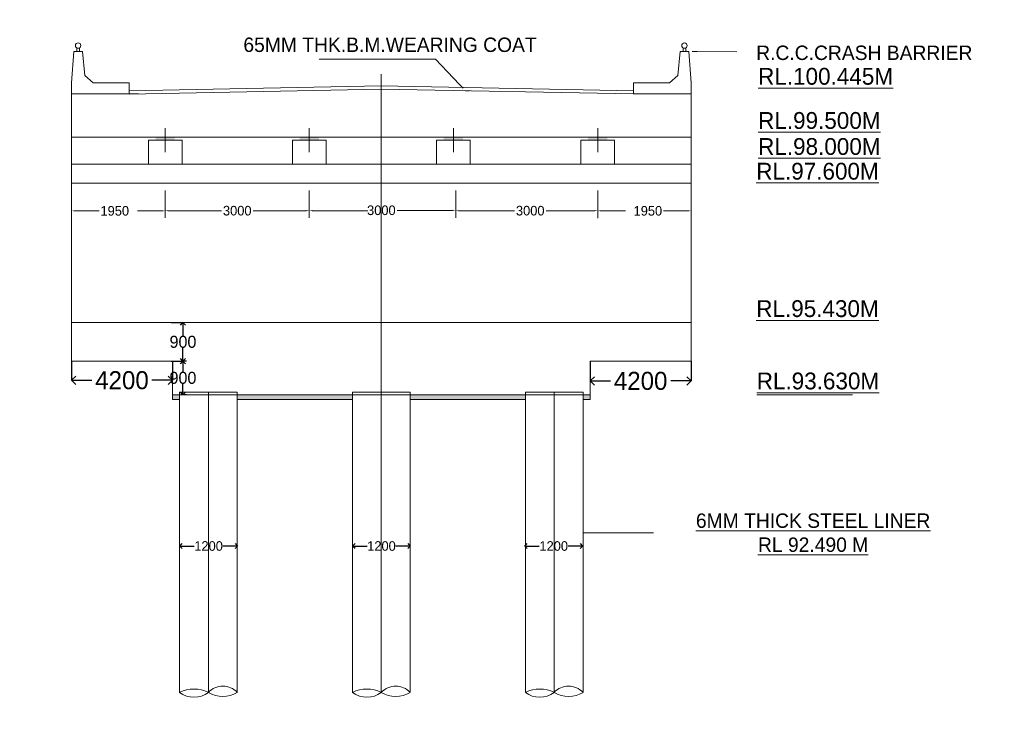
# Model space of a CAD drawing. Header units: millimetres. Extents: x -20950785 to 389010297, y -11535949 to 14056629.
# Tile 174 of 256: x 12066476 to 12107479, y -1250248 to -1221459. Entities that reach past the tile are written whole.
import ezdxf

# ---------------------------------------------------------------- set-up
doc = ezdxf.new("R2010")
doc.units = ezdxf.units.MM
doc.header["$LTSCALE"] = 60
doc.header["$MEASUREMENT"] = 0
doc.linetypes.add('CENTER', pattern=[2, 1.25, -0.25, 0.25, -0.25])
doc.layers.add('TEXT', color=7, linetype='Continuous')
doc.dimstyles.get("Standard").update_dxf_attribs({"dimtxt": 400, "dimasz": 215, "dimexe": 0.18, "dimexo": 0.0625, "dimgap": 0.09, "dimtad": 0, "dimtih": 1, "dimtoh": 1, "dimdec": 0, "dimzin": 4, "dimdsep": 46, "dimtxsty": 'Standard', "dimblk": 'OPEN90', "dimcen": 0, "dimadec": 0, "dimazin": 1, "dimtfac": 1, "dimtdec": 0, "dimtix": 1, "dimtofl": 0, "dimtmove": 0, "dimatfit": 3, "dimldrblk": 'OPEN30', "dimfxl": 1, "dimtolj": 1, "dimtzin": 0, "dimarcsym": 0})

# ---------------------------------------------------------------- blocks, each defined once
blk = doc.blocks.new('_Open90')
at = {"color": 0, "linetype": 'ByBlock', "lineweight": -2}
for p, q in [((0, 0), (-1, 0)), ((-0.5, 0.5), (0, 0)), ((0, 0), (-0.5, -0.5))]:
    blk.add_line(p, q, dxfattribs=at)
blk = doc.blocks.new('*D817')
at = {"color": 0, "linetype": 'Continuous', "lineweight": -2, "ltscale": 20, "transparency": 16777216}
for p, q in [((12068635, -1235670), (12068635, -1236470)), ((12072835, -1235670), (12072835, -1236470)), ((12068985, -1236470), (12069484, -1236470)), ((12072485, -1236470), (12071985, -1236470))]:
    blk.add_line(p, q, dxfattribs=at)
at = {"layer": 'Defpoints', "color": 0, "linetype": 'Continuous', "lineweight": 9, "ltscale": 20, "transparency": 16777216}
for p in [(12068635, -1235670), (12072835, -1235670), (12072835, -1236470)]:
    blk.add_point(p, dxfattribs=at)
at = {"color": 0, "linetype": 'Continuous', "lineweight": -2, "ltscale": 20, "transparency": 16777216, "xscale": 350, "yscale": 350, "zscale": 350, "rotation": 180}
blk.add_blockref('_Open90', (12068635, -1236470), dxfattribs=at)
at = {"color": 0, "linetype": 'Continuous', "lineweight": -2, "ltscale": 20, "transparency": 16777216, "xscale": 350, "yscale": 350, "zscale": 350}
blk.add_blockref('_Open90', (12072835, -1236470), dxfattribs=at)
at = {"color": 0, "linetype": 'Continuous', "lineweight": 9, "ltscale": 20, "transparency": 16777216, "insert": (12070735, -1236470), "char_height": 600, "attachment_point": 5}
blk.add_mtext('\\A1;{\\H1.25x;4200}', dxfattribs=at)
blk = doc.blocks.new('_Open30')
at = {"color": 0, "linetype": 'ByBlock', "lineweight": -2}
for p, q in [((-1, 0.27), (0, 0)), ((0, 0), (-1, -0.27)), ((0, 0), (-1, 0))]:
    blk.add_line(p, q, dxfattribs=at)
blk = doc.blocks.new('*D819')
at = {"color": 0, "linetype": 'Continuous', "lineweight": -2, "ltscale": 20, "transparency": 16777216}
for p, q in [((12090235, -1235670), (12090235, -1236498)), ((12094435, -1235670), (12094435, -1236498)), ((12090585, -1236498), (12091084, -1236498)), ((12094085, -1236498), (12093585, -1236498))]:
    blk.add_line(p, q, dxfattribs=at)
at = {"layer": 'Defpoints', "color": 0, "linetype": 'Continuous', "lineweight": 9, "ltscale": 20, "transparency": 16777216}
for p in [(12090235, -1235670), (12094435, -1235670), (12094435, -1236498)]:
    blk.add_point(p, dxfattribs=at)
at = {"color": 0, "linetype": 'Continuous', "lineweight": -2, "ltscale": 20, "transparency": 16777216, "xscale": 350, "yscale": 350, "zscale": 350, "rotation": 180}
blk.add_blockref('_Open90', (12090235, -1236498), dxfattribs=at)
at = {"color": 0, "linetype": 'Continuous', "lineweight": -2, "ltscale": 20, "transparency": 16777216, "xscale": 350, "yscale": 350, "zscale": 350}
blk.add_blockref('_Open90', (12094435, -1236498), dxfattribs=at)
at = {"color": 0, "linetype": 'Continuous', "lineweight": 9, "ltscale": 20, "transparency": 16777216, "insert": (12092335, -1236498), "char_height": 600, "attachment_point": 5}
blk.add_mtext('\\A1;{\\H1.25x;4200}', dxfattribs=at)
blk = doc.blocks.new('*D757')
at = {"color": 0, "linetype": 'Continuous', "lineweight": -2, "transparency": 16777216}
for p, q in [((12072785, -1234070), (12073275, -1234070)), ((12073275, -1234285), (12073275, -1234620)), ((12073275, -1235455), (12073275, -1235120)), ((12072785, -1235670), (12073275, -1235670))]:
    blk.add_line(p, q, dxfattribs=at)
at = {"layer": 'Defpoints', "color": 0, "linetype": 'Continuous', "lineweight": 9, "transparency": 16777216}
for p in [(12072785, -1234070), (12073275, -1234070), (12072785, -1235670)]:
    blk.add_point(p, dxfattribs=at)
at = {"color": 0, "linetype": 'Continuous', "lineweight": -2, "transparency": 16777216, "xscale": 215, "yscale": 215, "zscale": 215}
for p, rotation in [((12073275, -1234070), 90), ((12073275, -1235670), 270)]:
    blk.add_blockref('_Open90', p, dxfattribs=dict(at, rotation=rotation))
at = {"color": 0, "linetype": 'Continuous', "lineweight": 9, "transparency": 16777216, "insert": (12073275, -1234870), "char_height": 400, "attachment_point": 5}
blk.add_mtext('\\A1;{\\H1.25x;900}', dxfattribs=at)
blk = doc.blocks.new('*D758')
at = {"color": 0, "linetype": 'Continuous', "lineweight": -2, "transparency": 16777216}
for p, q in [((12073422, -1235670), (12073275, -1235670)), ((12073275, -1235885), (12073275, -1236120)), ((12073275, -1236855), (12073275, -1236620)), ((12073422, -1237070), (12073275, -1237070))]:
    blk.add_line(p, q, dxfattribs=at)
at = {"layer": 'Defpoints', "color": 0, "linetype": 'Continuous', "lineweight": 9, "transparency": 16777216}
for p in [(12073275, -1235670), (12073422, -1235670), (12073422, -1237070)]:
    blk.add_point(p, dxfattribs=at)
at = {"color": 0, "linetype": 'Continuous', "lineweight": -2, "transparency": 16777216, "xscale": 215, "yscale": 215, "zscale": 215}
for p, rotation in [((12073275, -1235670), 90), ((12073275, -1237070), 270)]:
    blk.add_blockref('_Open90', p, dxfattribs=dict(at, rotation=rotation))
at = {"color": 0, "linetype": 'Continuous', "lineweight": 9, "transparency": 16777216, "insert": (12073275, -1236370), "char_height": 400, "attachment_point": 5}
blk.add_mtext('\\A1;{\\H1.25x;900}', dxfattribs=at)
blk = doc.blocks.new('*D794')
at = {"color": 0, "linetype": 'Continuous', "lineweight": -2, "transparency": 16777216}
for p, q in [((12073142, -1243370), (12073142, -1243369)), ((12073342, -1243370), (12073742, -1243370)), ((12075342, -1243370), (12074942, -1243370)), ((12075542, -1243370), (12075542, -1243369))]:
    blk.add_line(p, q, dxfattribs=at)
at = {"layer": 'Defpoints', "color": 0, "linetype": 'Continuous', "lineweight": 9, "transparency": 16777216}
for p in [(12073142, -1243370), (12075542, -1243370), (12075542, -1243370)]:
    blk.add_point(p, dxfattribs=at)
at = {"color": 0, "linetype": 'Continuous', "lineweight": -2, "transparency": 16777216, "xscale": 200, "yscale": 200, "zscale": 200, "rotation": 180}
blk.add_blockref('_Open90', (12073142, -1243370), dxfattribs=at)
at = {"color": 0, "linetype": 'Continuous', "lineweight": -2, "transparency": 16777216, "xscale": 200, "yscale": 200, "zscale": 200}
blk.add_blockref('_Open90', (12075542, -1243370), dxfattribs=at)
at = {"color": 0, "linetype": 'Continuous', "lineweight": 9, "transparency": 16777216, "insert": (12074342, -1243370), "char_height": 400, "attachment_point": 5}
blk.add_mtext('\\A1;1200', dxfattribs=at)
blk = doc.blocks.new('*D795')
at = {"color": 0, "linetype": 'Continuous', "lineweight": -2, "transparency": 16777216}
for p, q in [((12080342, -1243370), (12080342, -1243369)), ((12080542, -1243370), (12080942, -1243370)), ((12082542, -1243370), (12082142, -1243370)), ((12082742, -1243370), (12082742, -1243369))]:
    blk.add_line(p, q, dxfattribs=at)
at = {"layer": 'Defpoints', "color": 0, "linetype": 'Continuous', "lineweight": 9, "transparency": 16777216}
for p in [(12080342, -1243370), (12082742, -1243370), (12082742, -1243370)]:
    blk.add_point(p, dxfattribs=at)
at = {"color": 0, "linetype": 'Continuous', "lineweight": -2, "transparency": 16777216, "xscale": 200, "yscale": 200, "zscale": 200, "rotation": 180}
blk.add_blockref('_Open90', (12080342, -1243370), dxfattribs=at)
at = {"color": 0, "linetype": 'Continuous', "lineweight": -2, "transparency": 16777216, "xscale": 200, "yscale": 200, "zscale": 200}
blk.add_blockref('_Open90', (12082742, -1243370), dxfattribs=at)
at = {"color": 0, "linetype": 'Continuous', "lineweight": 9, "transparency": 16777216, "insert": (12081542, -1243370), "char_height": 400, "attachment_point": 5}
blk.add_mtext('\\A1;1200', dxfattribs=at)
blk = doc.blocks.new('*D796')
at = {"color": 0, "linetype": 'Continuous', "lineweight": -2, "transparency": 16777216}
for p, q in [((12087515, -1243370), (12087515, -1243369)), ((12087715, -1243370), (12088115, -1243370)), ((12089715, -1243370), (12089315, -1243370)), ((12089915, -1243370), (12089915, -1243369))]:
    blk.add_line(p, q, dxfattribs=at)
at = {"layer": 'Defpoints', "color": 0, "linetype": 'Continuous', "lineweight": 9, "transparency": 16777216}
for p in [(12087515, -1243370), (12089915, -1243370), (12089915, -1243370)]:
    blk.add_point(p, dxfattribs=at)
at = {"color": 0, "linetype": 'Continuous', "lineweight": -2, "transparency": 16777216, "xscale": 200, "yscale": 200, "zscale": 200, "rotation": 180}
blk.add_blockref('_Open90', (12087515, -1243370), dxfattribs=at)
at = {"color": 0, "linetype": 'Continuous', "lineweight": -2, "transparency": 16777216, "xscale": 200, "yscale": 200, "zscale": 200}
blk.add_blockref('_Open90', (12089915, -1243370), dxfattribs=at)
at = {"color": 0, "linetype": 'Continuous', "lineweight": 9, "transparency": 16777216, "insert": (12088715, -1243370), "char_height": 400, "attachment_point": 5}
blk.add_mtext('\\A1;1200', dxfattribs=at)

msp = doc.modelspace()

# ---------------------------------------------------------------- hatches: boundary and pattern name
at = {"lineweight": 9, "ltscale": 20}
h = msp.add_hatch(dxfattribs=at)
h.set_pattern_fill('AR-CONC', color=256, scale=100)
h.set_pattern_definition([(50, (10157580.54, -1292098.4), (717.26018, -62.75213), [75, -825]), (355, (10157580.54, -1292098.4), (-138.75133, 752.19213), [60, -660]), (100.451444, (10157640.3, -1292103.65), (578.50885, 689.44), [63.7402, -701.1421]), (46.1842, (10157580.5, -1291898.4), (1067.24133, -165.51928), [112.5, -1237.5]), (96.635635, (10157669.5, -1291912.2), (934.66195, 974.1186), [95.61034, -1051.71376]), (351.184164, (10157580.5, -1291898.4), (934.66195, 974.1186), [90, -990]), (21, (10157680.54, -1291948.4), (596.90705, -402.61889), [75, -825]), (326, (10157680.54, -1291948.4), (243.31533, 725.15005), [60, -660]), (71.451445, (10157730.3, -1291982), (840.22238, 322.53115), [63.7402, -701.1421]), (37.5, (10157580.54, -1292098.43), (12.159855, 332.893854), [0, -652, 0, -670, 0, -662.5]), (7.5, (10157580.54, -1292098.43), (263.06954, 394.41171), [0, -382, 0, -637, 0, -252.5]), (327.5, (10157357.54, -1292098.43), (533.822436, -22.554872), [0, -250, 0, -780, 0, -1035]), (317.5, (10157257.54, -1292098.43), (583.18617, 100.10498), [0, -325, 0, -518, 0, -735])])
h.paths.add_polyline_path([(12012664.11, -1307965.78), (12010664.11, -1307965.78), (12010664.11, -1316215.78), (12012664.11, -1316215.78)])
h.paths.add_polyline_path([(12012685.05, -1328546.28), (12017314.17, -1328546.28), (12017314.17, -1327765.05), (12012685.05, -1327765.05)], flags=9)
h.paths.add_polyline_path([(12012685.05, -1324046.28), (12017314.17, -1324046.28), (12017314.17, -1323265.05), (12012685.05, -1323265.05)], flags=9)
h.paths.add_polyline_path([(12012684.55, -1316297.79), (12017314.67, -1316297.79), (12017314.67, -1315513.54), (12012684.55, -1315513.54)], flags=9)
h.paths.add_polyline_path([(12012684.55, -1308047.79), (12017314.67, -1308047.79), (12017314.67, -1307263.54), (12012684.55, -1307263.54)], flags=9)
h.paths.add_polyline_path([(12012685.05, -1298546.28), (12017314.17, -1298546.28), (12017314.17, -1297765.05), (12012685.05, -1297765.05)], flags=9)
h.paths.add_polyline_path([(12021595.04, -1326379.21), (12026206.02, -1326379.21), (12026206.02, -1324451.02), (12021595.04, -1324451.02)], flags=9)
h.paths.add_polyline_path([(12021815.09, -1303721.44), (12024063.08, -1303721.44), (12024063.08, -1302635.64), (12021815.09, -1302635.64)], flags=9)
h.paths.add_polyline_path([(12007512.65, -1333674.74), (12022051.16, -1333674.74), (12022051.16, -1331593.07), (12007512.65, -1331593.07)], flags=9)
h.paths.add_polyline_path([(12021451.29, -1321132.75), (12026084.44, -1321132.75), (12026084.44, -1318360.81), (12021451.29, -1318360.81)], flags=9)
h.paths.add_polyline_path([(12021120.07, -1312441.88), (12025775.71, -1312441.88), (12025775.71, -1311356.09), (12021120.07, -1311356.09)], flags=9)
h.paths.add_polyline_path([(12121606.44, -1257324.85), (12132415.1, -1257324.85), (12132415.1, -1255010.01), (12121606.44, -1255010.01)], flags=9)
h.paths.add_polyline_path([(12091026.86, -1162364.71), (12096279.18, -1162364.71), (12096279.18, -1161061.75), (12091026.86, -1161061.75)], flags=9)
h.paths.add_polyline_path([(12091110.75, -1160567.45), (12096363.07, -1160567.45), (12096363.07, -1159264.5), (12091110.75, -1159264.5)], flags=9)
h.paths.add_polyline_path([(12110126.39, -1161458.9), (12115668.83, -1161458.9), (12115668.83, -1160155.95), (12110126.39, -1160155.95)], flags=9)
h.paths.add_polyline_path([(12110049.65, -1159583.58), (12115592.09, -1159583.58), (12115592.09, -1158280.63), (12110049.65, -1158280.63)], flags=9)
h.paths.add_polyline_path([(12071754.67, -1161458.9), (12077297.11, -1161458.9), (12077297.11, -1160155.95), (12071754.67, -1160155.95)], flags=9)
h.paths.add_polyline_path([(12071677.93, -1159583.58), (12077220.38, -1159583.58), (12077220.38, -1158280.63), (12071677.93, -1158280.63)], flags=9)
h.paths.add_polyline_path([(12177761.12, -1321079.52), (12274462.86, -1321079.52), (12274462.86, -1312589.55), (12177761.12, -1312589.55)], flags=9)
h.paths.add_polyline_path([(12259631.47, -1340513.66), (12268765.79, -1340513.66), (12268765.79, -1336170.48), (12259631.47, -1336170.48)], flags=9)
h.paths.add_polyline_path([(12201787.25, -1331852.54), (12288569.01, -1331852.54), (12288569.01, -1324631.23), (12201787.25, -1324631.23)], flags=9)
h.paths.add_polyline_path([(12176514.25, -1340714.29), (12196585.06, -1340714.29), (12196585.06, -1336436.83), (12176514.25, -1336436.83)], flags=9)
h.paths.add_polyline_path([(12270336.56, -1311637), (12275805.47, -1311637), (12275805.47, -1308087.78), (12270336.56, -1308087.78)], flags=9)
h.paths.add_polyline_path([(12258559.43, -1346520.56), (12271232.84, -1346520.56), (12271232.84, -1342243.1), (12258559.43, -1342243.1)], flags=9)
h.paths.add_polyline_path([(12238216.72, -1311714.69), (12243277.95, -1311714.69), (12243277.95, -1308165.47), (12238216.72, -1308165.47)], flags=9)
h.paths.add_polyline_path([(12214593.55, -1311953.24), (12219926.97, -1311953.24), (12219926.97, -1308404.03), (12214593.55, -1308404.03)], flags=9)
h.paths.add_polyline_path([(12225295.53, -1340370.32), (12238054.2, -1340370.32), (12238054.2, -1336092.87), (12225295.53, -1336092.87)], flags=9)
h.paths.add_polyline_path([(12189833.66, -1311876.12), (12197554.4, -1311876.12), (12197554.4, -1308326.91), (12189833.66, -1308326.91)], flags=9)
h.paths.add_polyline_path([(12180394.43, -1328704.29), (12195206.57, -1328704.29), (12195206.57, -1324426.84), (12180394.43, -1324426.84)], flags=9)
h.paths.add_polyline_path([(12225057.41, -1346457.64), (12242003.94, -1346457.64), (12242003.94, -1342180.19), (12225057.41, -1342180.19)], flags=9)
h.paths.add_polyline_path([(12209328.47, -1289576.73), (12285374.25, -1289576.73), (12285374.25, -1163984.39), (12209328.47, -1163984.39)], flags=9)
h.paths.add_polyline_path([(12157432.7, -1251624.24), (12162685.02, -1251624.24), (12162685.02, -1250321.28), (12157432.7, -1250321.28)], flags=9)
h.paths.add_polyline_path([(12057183.35, -1237267.73), (12062725.8, -1237267.73), (12062725.8, -1235964.78), (12057183.35, -1235964.78)], flags=9)
h.paths.add_polyline_path([(12054834.37, -1261172.86), (12066191.05, -1261172.86), (12066191.05, -1258857.42), (12054834.37, -1258857.42)], flags=9)
h.paths.add_polyline_path([(12053486.18, -1270637.91), (12059613.88, -1270637.91), (12059613.88, -1269117.8), (12053486.18, -1269117.8)], flags=9)
h.paths.add_polyline_path([(12128205.24, -1259779.83), (12140029.76, -1259779.83), (12140029.76, -1257464.58), (12128205.24, -1257464.58)], flags=9)
h.paths.add_polyline_path([(12096956.73, -1224556.35), (12103696.52, -1224556.35), (12103696.52, -1223036.24), (12096956.73, -1223036.24)], flags=9)
h.paths.add_polyline_path([(12096956.73, -1226394.76), (12103084.43, -1226394.76), (12103084.43, -1224874.64), (12096956.73, -1224874.64)], flags=9)
h.paths.add_polyline_path([(12096956.73, -1227479.94), (12103084.43, -1227479.94), (12103084.43, -1225959.83), (12096956.73, -1225959.83)], flags=9)
h.paths.add_polyline_path([(12096879.65, -1228507.06), (12103007.35, -1228507.06), (12103007.35, -1226986.95), (12096879.65, -1226986.95)], flags=9)
h.paths.add_polyline_path([(12096879.65, -1234227.5), (12103007.35, -1234227.5), (12103007.35, -1232707.39), (12096879.65, -1232707.39)], flags=9)
h.paths.add_polyline_path([(12096899.42, -1237238.61), (12103027.12, -1237238.61), (12103027.12, -1235718.5), (12096899.42, -1235718.5)], flags=9)
h.paths.add_polyline_path([(12122066.07, -1236372.5), (12127318.39, -1236372.5), (12127318.39, -1235069.54), (12122066.07, -1235069.54)], flags=9)
h.paths.add_polyline_path([(12122066.07, -1235553.24), (12127318.39, -1235553.24), (12127318.39, -1234250.28), (12122066.07, -1234250.28)], flags=9)
h.paths.add_polyline_path([(12166315.03, -1235506.73), (12171567.34, -1235506.73), (12171567.34, -1234203.77), (12166315.03, -1234203.77)], flags=9)
h.paths.add_polyline_path([(12157432.7, -1248519.22), (12162685.02, -1248519.22), (12162685.02, -1247216.26), (12157432.7, -1247216.26)], flags=9)
h.paths.add_polyline_path([(12166298.29, -1228169.36), (12176137.44, -1228169.36), (12176137.44, -1226866.4), (12166298.29, -1226866.4)], flags=9)
h.paths.add_polyline_path([(12096916, -1223470.6), (12106755.15, -1223470.6), (12106755.15, -1222167.64), (12096916, -1222167.64)], flags=9)
h.paths.add_polyline_path([(12091816.82, -1229827.45), (12093415.88, -1229827.45), (12093415.88, -1228958.82), (12091816.82, -1228958.82)], flags=9)
h.paths.add_polyline_path([(12069616.82, -1229828.8), (12071215.88, -1229828.8), (12071215.88, -1228960.16), (12069616.82, -1228960.16)], flags=9)
h.paths.add_polyline_path([(12086932.73, -1229822.46), (12088531.79, -1229822.46), (12088531.79, -1228953.82), (12086932.73, -1228953.82)], flags=9)
h.paths.add_polyline_path([(12080732.73, -1229805.95), (12082331.79, -1229805.95), (12082331.79, -1228937.32), (12080732.73, -1228937.32)], flags=9)
h.paths.add_polyline_path([(12074731.76, -1229822.46), (12076330.82, -1229822.46), (12076330.82, -1228953.82), (12074731.76, -1228953.82)], flags=9)
h.paths.add_polyline_path([(12075690.97, -1223088.02), (12089152.62, -1223088.02), (12089152.62, -1221885.07), (12075690.97, -1221885.07)], flags=9)
h.paths.add_polyline_path([(12035390.86, -1223095.42), (12046692.24, -1223095.42), (12046692.24, -1222009.62), (12035390.86, -1222009.62)], flags=9)
h.paths.add_polyline_path([(12057156.8, -1228594.34), (12062409.11, -1228594.34), (12062409.11, -1227291.38), (12057156.8, -1227291.38)], flags=9)
h.paths.add_polyline_path([(12057156.8, -1227795.95), (12062409.11, -1227795.95), (12062409.11, -1226492.99), (12057156.8, -1226492.99)], flags=9)
h.paths.add_polyline_path([(12057156.8, -1226794.34), (12062409.11, -1226794.34), (12062409.11, -1225491.38), (12057156.8, -1225491.38)], flags=9)
h.paths.add_polyline_path([(12057156.8, -1224745.11), (12062933.76, -1224745.11), (12062933.76, -1223442.16), (12057156.8, -1223442.16)], flags=9)
h.paths.add_polyline_path([(12057183.35, -1234267.73), (12062725.8, -1234267.73), (12062725.8, -1232964.78), (12057183.35, -1232964.78)], flags=9)
h.paths.add_polyline_path([(12021984.97, -1257219.89), (12023546.59, -1257219.89), (12023546.59, -1256134.1), (12021984.97, -1256134.1)], flags=9)
h.paths.add_polyline_path([(12020199.47, -1257194.97), (12021761.08, -1257194.97), (12021761.08, -1256109.17), (12020199.47, -1256109.17)], flags=9)
h.paths.add_polyline_path([(12016105.02, -1285392.48), (12017978.97, -1285392.48), (12017978.97, -1284089.53), (12016105.02, -1284089.53)], flags=9)
h.paths.add_polyline_path([(12010542.3, -1285342.34), (12012416.24, -1285342.34), (12012416.24, -1284039.39), (12010542.3, -1284039.39)], flags=9)
h.paths.add_polyline_path([(12004874.68, -1285404.48), (12006748.62, -1285404.48), (12006748.62, -1284101.53), (12004874.68, -1284101.53)], flags=9)
h.paths.add_polyline_path([(12121996.12, -1227954.8), (12130193.64, -1227954.8), (12130193.64, -1225639.76), (12121996.12, -1225639.76)], flags=9)
h.paths.add_polyline_path([(12127774.78, -1253229.93), (12138492.38, -1253229.93), (12138492.38, -1252292.46), (12127774.78, -1252292.46)], flags=9)
h.paths.add_polyline_path([(12129917.44, -1252439.87), (12135485.47, -1252439.87), (12135485.47, -1251503), (12129917.44, -1251503)], flags=9)
h.paths.add_polyline_path([(12094085.6, -1243885.45), (12104894.26, -1243885.45), (12104894.26, -1241570.61), (12094085.6, -1241570.61)], flags=9)
h.paths.add_polyline_path([(12131050.28, -1268755.33), (12137573.52, -1268755.33), (12137573.52, -1267817.86), (12131050.28, -1267817.86)], flags=9)
h.paths.add_polyline_path([(12091717.16, -1270537.91), (12097844.86, -1270537.91), (12097844.86, -1269017.8), (12091717.16, -1269017.8)], flags=9)
h.paths.add_polyline_path([(12122072.59, -1273763.16), (12128214.87, -1273763.16), (12128214.87, -1272669.44), (12122072.59, -1272669.44)], flags=9)
h.paths.add_polyline_path([(12158378, -1273555.44), (12163630.32, -1273555.44), (12163630.32, -1272252.49), (12158378, -1272252.49)], flags=9)
h.paths.add_polyline_path([(12146911.17, -1294356.56), (12157562.43, -1294356.56), (12157562.43, -1292076.39), (12146911.17, -1292076.39)], flags=9)
h.paths.add_polyline_path([(12110894.79, -1294436.32), (12121546.05, -1294436.32), (12121546.05, -1292156.15), (12110894.79, -1292156.15)], flags=9)
h.paths.add_polyline_path([(12008137.99, -1290427.44), (12021957.65, -1290427.44), (12021957.65, -1288364.43), (12008137.99, -1288364.43)], flags=9)
h.paths.add_polyline_path([(12073788, -1300939.43), (12089062.36, -1300939.43), (12089062.36, -1298659.25), (12073788, -1298659.25)], flags=9)
h.paths.add_polyline_path([(12166315.03, -1229112.94), (12172091.99, -1229112.94), (12172091.99, -1227809.98), (12166315.03, -1227809.98)], flags=9)
h.paths.add_polyline_path([(12166315.03, -1236456.78), (12171567.34, -1236456.78), (12171567.34, -1235153.83), (12166315.03, -1235153.83)], flags=9)
h.paths.add_polyline_path([(12166315.03, -1233455.78), (12171567.34, -1233455.78), (12171567.34, -1232152.83), (12166315.03, -1232152.83)], flags=9)
h.paths.add_polyline_path([(12166315.03, -1232054.17), (12171567.34, -1232054.17), (12171567.34, -1230751.22), (12166315.03, -1230751.22)], flags=9)
h.paths.add_polyline_path([(12166315.03, -1231054.17), (12171567.34, -1231054.17), (12171567.34, -1229751.22), (12166315.03, -1229751.22)], flags=9)
h.paths.add_polyline_path([(12121258.71, -1251667.62), (12126523.52, -1251667.62), (12126523.52, -1250730.15), (12121258.71, -1250730.15)], flags=9)
h.paths.add_polyline_path([(12121368.34, -1248736.57), (12126620.65, -1248736.57), (12126620.65, -1247433.61), (12121368.34, -1247433.61)], flags=9)
h.paths.add_polyline_path([(12122066.07, -1233069.52), (12127318.39, -1233069.52), (12127318.39, -1231766.56), (12122066.07, -1231766.56)], flags=9)
h.paths.add_polyline_path([(12122066.07, -1231081.33), (12127318.39, -1231081.33), (12127318.39, -1229778.38), (12122066.07, -1229778.38)], flags=9)
h.paths.add_polyline_path([(12122066.07, -1230081.33), (12127318.39, -1230081.33), (12127318.39, -1228778.38), (12122066.07, -1228778.38)], flags=9)
h.paths.add_polyline_path([(12143043.02, -1227365.28), (12150066.73, -1227365.28), (12150066.73, -1226062.32), (12143043.02, -1226062.32)], flags=9)
h.paths.add_polyline_path([(12152130.23, -1227299.57), (12160081.54, -1227299.57), (12160081.54, -1225996.62), (12152130.23, -1225996.62)], flags=9)
h.paths.add_polyline_path([(12148559.5, -1228893.72), (12151110.51, -1228960.49), (12151138.92, -1227875.06), (12148587.91, -1227808.29)], flags=9)
h.paths.add_polyline_path([(12153025.69, -1228837.54), (12162660.57, -1229089.71), (12162688.97, -1228004.29), (12153054.09, -1227752.11)], flags=9)
h.paths.add_polyline_path([(12044000.33, -1224405.69), (12044001.16, -1224405.69), (12044001.16, -1224405.26), (12044000.33, -1224405.26)], flags=9)
h.paths.add_polyline_path([(12138826.58, -1146872.8), (12150027.89, -1146872.8), (12150027.89, -1144266.81), (12138826.58, -1144266.81)], flags=9)
h.paths.add_polyline_path([(12028445.87, -1147131.73), (12045102.57, -1147131.73), (12045102.57, -1144525.73), (12028445.87, -1144525.73)], flags=9)
h.paths.add_polyline_path([(12092007.15, -1157766.24), (12100029.41, -1157766.24), (12100029.41, -1156246.13), (12092007.15, -1156246.13)], flags=9)
h.paths.add_polyline_path([(12087324.75, -1156707.19), (12096304.16, -1156707.19), (12096304.16, -1155187.08), (12087324.75, -1155187.08)], flags=9)
h.paths.add_polyline_path([(12084617.66, -1154204.9), (12107890.66, -1154204.9), (12107890.66, -1152033.31), (12084617.66, -1152033.31)], flags=9)
h.paths.add_polyline_path([(12178165.5, -1194209.77), (12198480.39, -1194209.77), (12198480.39, -1191007), (12178165.5, -1191007)], flags=9)
h.paths.add_polyline_path([(12182449.75, -1211994.19), (12194764.99, -1211994.19), (12194764.99, -1206291.41), (12182449.75, -1206291.41)], flags=9)
h.paths.add_polyline_path([(12182353.33, -1201405.96), (12195097.92, -1201405.96), (12195097.92, -1198203.18), (12182353.33, -1198203.18)], flags=9)
h.paths.add_polyline_path([(12118277.4, -1191204.38), (12121487.04, -1191204.38), (12121487.04, -1187946.99), (12118277.4, -1187946.99)], flags=9)
h.paths.add_polyline_path([(12124995.62, -1186267.37), (12131123.33, -1186267.37), (12131123.33, -1184747.26), (12124995.62, -1184747.26)], flags=9)
h.paths.add_polyline_path([(12065587.4, -1191204.38), (12068797.04, -1191204.38), (12068797.04, -1187946.99), (12065587.4, -1187946.99)], flags=9)
h.paths.add_polyline_path([(12071929.81, -1186304.64), (12078057.51, -1186304.64), (12078057.51, -1184784.52), (12071929.81, -1184784.52)], flags=9)
h.paths.add_polyline_path([(12103444.68, -1187386.49), (12109572.38, -1187386.49), (12109572.38, -1185866.37), (12103444.68, -1185866.37)], flags=9)
h.paths.add_polyline_path([(12099738.43, -1192460.83), (12102631.85, -1192460.83), (12102631.85, -1189353.44), (12099738.43, -1189353.44)], flags=9)
h.paths.add_polyline_path([(12088444.68, -1187386.49), (12094572.38, -1187386.49), (12094572.38, -1185866.37), (12088444.68, -1185866.37)], flags=9)
h.paths.add_polyline_path([(12084738.43, -1192460.83), (12087631.85, -1192460.83), (12087631.85, -1189353.44), (12084738.43, -1189353.44)], flags=9)
h.paths.add_polyline_path([(12117719.79, -1203262.12), (12117719.79, -1196421.27), (12114517.01, -1196421.27), (12114517.01, -1203262.12)], flags=9)
h.paths.add_polyline_path([(12117719.79, -1212731.65), (12117719.79, -1206998.24), (12114517.01, -1206998.24), (12114517.01, -1212731.65)], flags=9)
h.paths.add_polyline_path([(12102719.79, -1203262.12), (12102719.79, -1196421.27), (12099517.01, -1196421.27), (12099517.01, -1203262.12)], flags=9)
h.paths.add_polyline_path([(12102719.79, -1212705.7), (12102719.79, -1206972.28), (12099517.01, -1206972.28), (12099517.01, -1212705.7)], flags=9)
h.paths.add_polyline_path([(12087719.79, -1203262.12), (12087719.79, -1196421.27), (12084517.01, -1196421.27), (12084517.01, -1203262.12)], flags=9)
h.paths.add_polyline_path([(12087719.79, -1212717.6), (12087719.79, -1206984.18), (12084517.01, -1206984.18), (12084517.01, -1212717.6)], flags=9)
h.paths.add_polyline_path([(12072719.79, -1203262.12), (12072719.79, -1196421.27), (12069517.01, -1196421.27), (12069517.01, -1203262.12)], flags=9)
h.paths.add_polyline_path([(12072719.79, -1212681.91), (12072719.79, -1206948.49), (12069517.01, -1206948.49), (12069517.01, -1212681.91)], flags=9)
h.paths.add_polyline_path([(12170219.79, -1203262.12), (12170219.79, -1196421.27), (12167017.01, -1196421.27), (12167017.01, -1203262.12)], flags=9)
h.paths.add_polyline_path([(12170219.79, -1213348.09), (12170219.79, -1206507.25), (12167017.01, -1206507.25), (12167017.01, -1213348.09)], flags=9)
h.paths.add_polyline_path([(12160219.79, -1203228.59), (12160219.79, -1196387.75), (12157017.01, -1196387.75), (12157017.01, -1203228.59)], flags=9)
h.paths.add_polyline_path([(12160219.79, -1213348.09), (12160219.79, -1206507.25), (12157017.01, -1206507.25), (12157017.01, -1213348.09)], flags=9)
h.paths.add_polyline_path([(11998165.5, -1194209.77), (12018480.39, -1194209.77), (12018480.39, -1191007), (11998165.5, -1191007)], flags=9)
h.paths.add_polyline_path([(12002449.75, -1211994.19), (12014764.99, -1211994.19), (12014764.99, -1206291.41), (12002449.75, -1206291.41)], flags=9)
h.paths.add_polyline_path([(12002353.33, -1201405.96), (12015097.92, -1201405.96), (12015097.92, -1198203.18), (12002353.33, -1198203.18)], flags=9)
h.paths.add_polyline_path([(12150219.79, -1203262.12), (12150219.79, -1196421.27), (12147017.01, -1196421.27), (12147017.01, -1203262.12)], flags=9)
h.paths.add_polyline_path([(12150219.79, -1213348.09), (12150219.79, -1206507.25), (12147017.01, -1206507.25), (12147017.01, -1213348.09)], flags=9)
h.paths.add_polyline_path([(12140219.79, -1203262.12), (12140219.79, -1196421.27), (12137017.01, -1196421.27), (12137017.01, -1203262.12)], flags=9)
h.paths.add_polyline_path([(12140219.79, -1213348.09), (12140219.79, -1206507.25), (12137017.01, -1206507.25), (12137017.01, -1213348.09)], flags=9)
h.paths.add_polyline_path([(12130219.79, -1203262.12), (12130219.79, -1196421.27), (12127017.01, -1196421.27), (12127017.01, -1203262.12)], flags=9)
h.paths.add_polyline_path([(12130219.79, -1213348.09), (12130219.79, -1206507.25), (12127017.01, -1206507.25), (12127017.01, -1213348.09)], flags=9)
h.paths.add_polyline_path([(12120219.79, -1203262.12), (12120219.79, -1196421.27), (12117017.01, -1196421.27), (12117017.01, -1203262.12)], flags=9)
h.paths.add_polyline_path([(12120219.79, -1212708.4), (12120219.79, -1206974.99), (12117017.01, -1206974.99), (12117017.01, -1212708.4)], flags=9)
h.paths.add_polyline_path([(12110219.79, -1203262.12), (12110219.79, -1196421.27), (12107017.01, -1196421.27), (12107017.01, -1203262.12)], flags=9)
h.paths.add_polyline_path([(12110219.79, -1212731.65), (12110219.79, -1206998.24), (12107017.01, -1206998.24), (12107017.01, -1212731.65)], flags=9)
h.paths.add_polyline_path([(12100219.79, -1203262.12), (12100219.79, -1196421.27), (12097017.01, -1196421.27), (12097017.01, -1203262.12)], flags=9)
h.paths.add_polyline_path([(12100219.79, -1212705.7), (12100219.79, -1206972.28), (12097017.01, -1206972.28), (12097017.01, -1212705.7)], flags=9)
h.paths.add_polyline_path([(12090219.79, -1203262.12), (12090219.79, -1196421.27), (12087017.01, -1196421.27), (12087017.01, -1203262.12)], flags=9)
h.paths.add_polyline_path([(12090219.79, -1212712.19), (12090219.79, -1206978.77), (12087017.01, -1206978.77), (12087017.01, -1212712.19)], flags=9)
h.paths.add_polyline_path([(12080219.79, -1203262.12), (12080219.79, -1196421.27), (12077017.01, -1196421.27), (12077017.01, -1203262.12)], flags=9)
h.paths.add_polyline_path([(12080219.79, -1212717.6), (12080219.79, -1206984.18), (12077017.01, -1206984.18), (12077017.01, -1212717.6)], flags=9)
h.paths.add_polyline_path([(12070219.79, -1203262.12), (12070219.79, -1196421.27), (12067017.01, -1196421.27), (12067017.01, -1203262.12)], flags=9)
h.paths.add_polyline_path([(12070219.79, -1212681.91), (12070219.79, -1206948.49), (12067017.01, -1206948.49), (12067017.01, -1212681.91)], flags=9)
h.paths.add_polyline_path([(12060219.79, -1203262.12), (12060219.79, -1196421.27), (12057017.01, -1196421.27), (12057017.01, -1203262.12)], flags=9)
h.paths.add_polyline_path([(12060219.79, -1212709.48), (12060219.79, -1206976.07), (12057017.01, -1206976.07), (12057017.01, -1212709.48)], flags=9)
h.paths.add_polyline_path([(12050219.79, -1203262.12), (12050219.79, -1196421.27), (12047017.01, -1196421.27), (12047017.01, -1203262.12)], flags=9)
h.paths.add_polyline_path([(12050219.79, -1212688.4), (12050219.79, -1206954.98), (12047017.01, -1206954.98), (12047017.01, -1212688.4)], flags=9)
h.paths.add_polyline_path([(12040219.79, -1203262.12), (12040219.79, -1196421.27), (12037017.01, -1196421.27), (12037017.01, -1203262.12)], flags=9)
h.paths.add_polyline_path([(12040219.79, -1212794.38), (12040219.79, -1207060.96), (12037017.01, -1207060.96), (12037017.01, -1212794.38)], flags=9)
h.paths.add_polyline_path([(12030219.79, -1203262.12), (12030219.79, -1196421.27), (12027017.01, -1196421.27), (12027017.01, -1203262.12)], flags=9)
h.paths.add_polyline_path([(12030219.79, -1212704.62), (12030219.79, -1206971.2), (12027017.01, -1206971.2), (12027017.01, -1212704.62)], flags=9)
at = {"linetype": 'Continuous', "lineweight": 9}
for points in [[(12072935.59, -1226349.91), (12072135.59, -1226349.91), (12072135.59, -1226469.91), (12072935.59, -1226469.91)], [(12078935.59, -1226349.91), (12078135.59, -1226349.91), (12078135.59, -1226469.91), (12078935.59, -1226469.91)], [(12084935.59, -1226349.91), (12084135.59, -1226349.91), (12084135.59, -1226469.91), (12084935.59, -1226469.91)], [(12090945.29, -1226349.91), (12090145.29, -1226349.91), (12090145.29, -1226469.91), (12090945.29, -1226469.91)]]:
    msp.add_hatch(color=7, dxfattribs=at).paths.add_polyline_path(points)
h = msp.add_hatch(dxfattribs=at)
h.set_pattern_fill('AR-CONC', scale=50, style=0)
h.set_pattern_definition([(50, (12013839.26, -1325175.96), (358.6301, -31.3761), [37.5, -412.5]), (355, (12013839.26, -1325175.96), (-69.3757, 376.0961), [30, -330]), (100.4514, (12013869.15, -1325178.58), (289.2547, 344.7198), [31.8701, -350.571]), (46.1842, (12013839.26, -1325075.96), (533.6205, -82.7595), [56.25, -618.75]), (96.6356, (12013883.73, -1325082.86), (467.3314, 487.059), [47.8051, -525.8565]), (351.1842, (12013839.26, -1325075.96), (467.331, 487.0593), [45, -495]), (21, (12013889.26, -1325100.96), (298.4535, -201.30945), [37.5, -412.5]), (326, (12013889.26, -1325100.96), (121.6577, 362.575), [30, -330]), (71.4514, (12013914.13, -1325117.74), (420.1113, 161.2652), [31.8701, -350.571]), (37.5, (12013839.26, -1325175.96), (6.07993, 166.44693), [0, -326, 0, -335, 0, -331.25]), (7.5, (12013839.26, -1325175.96), (131.53477, 197.20586), [0, -191, 0, -318.5, 0, -126.25]), (327.5, (12013727.76, -1325175.96), (266.91122, -11.27744), [0, -125, 0, -390, 0, -517.5]), (317.5, (12013677.76, -1325175.96), (291.5931, 50.0525), [0, -162.5, 0, -259, 0, -367.5])])
h.paths.add_polyline_path([(12090234.56, -1237069.91), (12089934.56, -1237069.91), (12089934.56, -1237269.91), (12090234.56, -1237269.91)])
h.paths.add_polyline_path([(12087534.56, -1237069.91), (12082734.56, -1237069.91), (12082734.56, -1237269.91), (12087534.56, -1237269.91)])
h.paths.add_polyline_path([(12080334.56, -1237069.91), (12075534.56, -1237069.91), (12075534.56, -1237269.91), (12080334.56, -1237269.91)])
h.paths.add_polyline_path([(12073134.56, -1237069.91), (12072834.56, -1237069.91), (12072834.56, -1237269.91), (12073134.56, -1237269.91)])

# ---------------------------------------------------------------- linework, layer by layer
at = {"color": 7, "linetype": 'Continuous', "lineweight": 9}
for p, q in [((12068859.56, -1222783.82), (12068859.56, -1222635.58)), ((12068959.56, -1222635.58), (12068959.56, -1222783.82)), ((12094109.56, -1222637.85), (12094109.56, -1222786.08)), ((12094209.56, -1222786.08), (12094209.56, -1222637.85)), ((12068734.56, -1222783.82), (12068634.56, -1224083.82)), ((12069084.56, -1222783.82), (12068734.56, -1222783.82)), ((12068959.56, -1222783.82), (12068859.56, -1222783.82)), ((12069084.56, -1222783.82), (12069183.47, -1223783.82)), ((12083796.38, -1223100.58), (12078950.24, -1223100.58)), ((12084797.39, -1224158.11), (12083796.38, -1223100.58)), ((12093984.56, -1222786.08), (12093885.64, -1223786.08)), ((12093984.56, -1222786.08), (12094334.56, -1222786.08)), ((12094109.56, -1222786.08), (12094209.56, -1222786.08)), ((12094334.56, -1222786.08), (12094434.56, -1224086.08)), ((12094690.01, -1222787.93), (12094484.55, -1222786.86)), ((12094690.01, -1222787.93), (12096346.19, -1222796.54)), ((12069183.47, -1223783.82), (12069534.56, -1224083.82)), ((12093885.64, -1223786.08), (12093534.56, -1224086.08)), ((12068634.56, -1224583.82), (12068634.56, -1224083.82)), ((12069534.56, -1224083.82), (12071034.56, -1224083.82)), ((12071034.56, -1224083.82), (12071034.56, -1224553.82)), ((12081534.56, -1224216.26), (12071034.56, -1224416.26)), ((12081534.56, -1224346.26), (12071034.56, -1224553.82)), ((12081534.56, -1224346.26), (12081534.56, -1224216.26)), ((12081534.56, -1224216.26), (12092034.56, -1224416.26)), ((12081534.56, -1224546.26), (12081534.56, -1224346.26)), ((12081534.56, -1224346.26), (12092034.56, -1224546.26)), ((12084797.39, -1224158.11), (12084938.63, -1224307.32)), ((12093534.56, -1224086.08), (12092034.56, -1224086.08)), ((12092034.56, -1224086.08), (12092034.56, -1224556.08)), ((12094434.56, -1224586.08), (12094434.56, -1224086.08)), ((12068634.56, -1224546.26), (12068634.56, -1224416.26)), ((12068634.56, -1226346.26), (12068634.56, -1224546.26)), ((12068634.56, -1224546.26), (12071417, -1224546.26)), ((12085041.74, -1224416.26), (12085209.56, -1224416.26)), ((12092034.56, -1224546.26), (12094434.56, -1224546.26)), ((12094434.56, -1225769.91), (12094434.56, -1224416.26)), ((12068634.56, -1225769.91), (12068634.56, -1226369.91)), ((12068634.56, -1234069.91), (12068634.56, -1225769.91)), ((12072535.59, -1225969.91), (12072535.59, -1226969.91)), ((12078535.59, -1225969.91), (12078535.59, -1226969.91)), ((12084535.59, -1225969.91), (12084535.59, -1226969.91)), ((12090545.29, -1225969.91), (12090545.29, -1226969.91)), ((12094434.56, -1234069.91), (12094434.56, -1225769.91)), ((12068634.56, -1226469.91), (12068634.56, -1226346.26)), ((12068634.56, -1226346.26), (12094434.56, -1226346.26)), ((12073235.59, -1226469.91), (12071835.59, -1226469.91)), ((12071835.59, -1226469.91), (12071835.59, -1227469.91)), ((12073235.59, -1227469.91), (12073235.59, -1226469.91)), ((12079235.59, -1226469.91), (12077835.59, -1226469.91)), ((12077835.59, -1226469.91), (12077835.59, -1227469.91)), ((12079235.59, -1227469.91), (12079235.59, -1226469.91)), ((12085235.59, -1226469.91), (12083835.59, -1226469.91)), ((12083835.59, -1226469.91), (12083835.59, -1227469.91)), ((12085235.59, -1227469.91), (12085235.59, -1226469.91)), ((12091245.29, -1226469.91), (12089845.29, -1226469.91)), ((12089845.29, -1226469.91), (12089845.29, -1227469.91)), ((12091245.29, -1227469.91), (12091245.29, -1226469.91)), ((12068634.56, -1228269.91), (12068634.56, -1227469.91)), ((12068634.56, -1227469.91), (12094434.56, -1227469.91)), ((12071384.56, -1227469.91), (12072784.56, -1227469.91)), ((12077684.56, -1227469.91), (12079084.56, -1227469.91)), ((12083984.56, -1227469.91), (12085384.56, -1227469.91)), ((12090284.56, -1227469.91), (12091684.56, -1227469.91)), ((12068634.56, -1234069.91), (12068634.56, -1228269.91)), ((12068634.56, -1228269.91), (12094434.56, -1228269.91)), ((12068634.56, -1228569.91), (12068634.56, -1229717.45)), ((12072535.59, -1228569.91), (12072535.59, -1229711.11)), ((12078535.59, -1228569.91), (12078535.59, -1229711.11)), ((12084636.56, -1228569.91), (12084636.56, -1229694.6)), ((12084636.56, -1228569.91), (12084636.56, -1229711.11)), ((12090545.29, -1228569.91), (12090545.29, -1229716.1)), ((12094434.56, -1228569.91), (12094434.56, -1229716.1)), ((12068784.56, -1229417.45), (12069791.41, -1229417.45)), ((12072385.59, -1229417.45), (12071378.74, -1229417.45)), ((12072685.59, -1229411.11), (12074876.53, -1229411.11)), ((12078385.59, -1229411.11), (12076194.65, -1229411.11)), ((12078685.59, -1229411.11), (12080976.53, -1229411.11)), ((12084486.56, -1229394.6), (12082195.61, -1229394.6)), ((12084786.56, -1229411.11), (12087077.5, -1229411.11)), ((12090395.29, -1229411.11), (12088395.52, -1229411.11)), ((12068634.56, -1230769.91), (12068634.56, -1231369.91)), ((12094434.56, -1234069.91), (12068634.56, -1234069.91)), ((12068634.56, -1235669.91), (12068634.56, -1234069.91)), ((12094434.56, -1235669.91), (12094434.56, -1234069.91)), ((12072834.56, -1235669.91), (12068634.56, -1235669.91)), ((12072834.56, -1237269.91), (12072834.56, -1235669.91)), ((12090234.56, -1237269.91), (12090234.56, -1235669.91)), ((12090234.56, -1235669.91), (12094434.56, -1235669.91)), ((12073134.56, -1236969.91), (12075534.56, -1236969.91)), ((12073134.56, -1249469.29), (12073134.56, -1236969.91)), ((12075534.56, -1249469.29), (12075534.56, -1236969.91)), ((12080334.56, -1236969.91), (12082734.56, -1236969.91)), ((12082734.56, -1249434.33), (12082734.56, -1236969.91)), ((12087534.56, -1236969.91), (12089934.56, -1236969.91)), ((12087534.56, -1249450.98), (12087534.56, -1236969.91)), ((12089934.56, -1249450.98), (12089934.56, -1236969.91)), ((12072834.56, -1237069.91), (12090234.56, -1237069.91)), ((12072834.56, -1237267.33), (12072834.56, -1237069.91)), ((12072834.56, -1237269.91), (12073134.56, -1237269.91)), ((12075534.56, -1237269.91), (12080334.56, -1237269.91)), ((12082734.56, -1237269.91), (12087534.56, -1237269.91)), ((12089934.56, -1237269.91), (12090234.56, -1237269.91)), ((12090234.56, -1237269.91), (12090234.56, -1237069.91)), ((12097168.44, -1237069.91), (12101157.45, -1237069.91)), ((12089934.56, -1242816.54), (12092873.01, -1242816.54)), ((12081534.56, -1246869.91), (12081534.56, -1244469.91))]:
    msp.add_line(p, q, dxfattribs=at)
at = {"color": 7, "linetype": 'Continuous', "lineweight": 9, "ltscale": 20}
for p, q in [((12090695.29, -1229416.1), (12091700.14, -1229416.1)), ((12094284.56, -1229416.1), (12093279.7, -1229416.1)), ((12080334.56, -1237269.91), (12080334.56, -1236969.91)), ((12080334.56, -1249460.14), (12080334.56, -1237269.91))]:
    msp.add_line(p, q, dxfattribs=at)
at = {"color": 7, "linetype": 'Continuous', "lineweight": 9}
for centre in [(12068909.56, -1222534.41), (12094159.56, -1222536.67)]:
    msp.add_circle(centre, 112.85, dxfattribs=at)
for centre, radius, start, end in [((12073734.56, -1250716.41), 1392.2, 64.470759, 115.529241), ((12074934.56, -1250025.52), 824.41, 43.298588, 136.701412), ((12080934.56, -1250716.41), 1392.2, 64.470759, 115.529241), ((12082134.56, -1250025.52), 824.41, 43.298588, 136.701412), ((12088134.56, -1250716.41), 1392.2, 64.470759, 115.529241), ((12089334.56, -1250025.52), 824.41, 43.298588, 136.701412), ((12073734.56, -1248681.09), 983.31, 232.39741, 307.60259), ((12074934.56, -1248510.34), 1123.43, 237.718709, 302.281291), ((12080934.56, -1248681.09), 983.31, 232.39741, 307.60259), ((12082134.56, -1248510.34), 1123.43, 237.718709, 302.281291), ((12088134.56, -1248681.09), 983.31, 232.39741, 307.60259), ((12089334.56, -1248510.34), 1123.43, 237.718709, 302.281291)]:
    msp.add_arc(centre, radius, start, end, dxfattribs=at)
for points in [[(12068784.56, -1229392.45), (12068784.56, -1229442.45), (12068634.56, -1229417.45)], [(12084486.56, -1229369.6), (12084486.56, -1229419.6), (12084636.56, -1229394.6)], [(12084786.56, -1229386.11), (12084786.56, -1229436.11), (12084636.56, -1229411.11)], [(12090395.29, -1229386.11), (12090395.29, -1229436.11), (12090545.29, -1229411.11)], [(12090695.29, -1229391.1), (12090695.29, -1229441.1), (12090545.29, -1229416.1)]]:
    msp.add_solid(points, dxfattribs=at)
at = {"color": 7, "linetype": 'Continuous', "lineweight": 9, "ltscale": 20}
for points in [[(12072385.59, -1229392.45), (12072385.59, -1229442.45), (12072535.59, -1229417.45)], [(12072685.59, -1229386.11), (12072685.59, -1229436.11), (12072535.59, -1229411.11)], [(12078385.59, -1229386.11), (12078385.59, -1229436.11), (12078535.59, -1229411.11)], [(12078685.59, -1229386.11), (12078685.59, -1229436.11), (12078535.59, -1229411.11)], [(12094284.56, -1229391.1), (12094284.56, -1229441.1), (12094434.56, -1229416.1)]]:
    msp.add_solid(points, dxfattribs=at)
at = {"layer": 'TEXT', "color": 7, "linetype": 'CENTER', "lineweight": 9, "ltscale": 1000}
for p, q in [((12081534.56, -1229133.11), (12081534.56, -1223719.48)), ((12081534.56, -1249434.33), (12081534.56, -1229133.11))]:
    msp.add_line(p, q, dxfattribs=at)
at = {"layer": 'TEXT', "color": 7, "linetype": 'Continuous', "lineweight": 9, "ltscale": 1000}
for p, q in [((12074334.56, -1249460.14), (12074334.56, -1236995.71)), ((12081534.56, -1249460.14), (12081534.56, -1236969.91)), ((12088734.56, -1249460.14), (12088734.56, -1236995.71)), ((12081534.56, -1249434.33), (12081534.56, -1237069.91))]:
    msp.add_line(p, q, dxfattribs=at)

# ---------------------------------------------------------------- texts
at = {"color": 7, "linetype": 'Continuous', "lineweight": 9}
for s, insert, char_height, width, attachment_point in [('{\\H1.5x;65MM THK.B.M.WEARING COAT} ', (12075790.97, -1222202.26), 400, 13488.8543, 1), ('R.C.C.CRASH BARRIER', (12097146.59, -1222536.45), 600, 12580.3072, 1), ('{\\LRL.100.445M}', (12097225.75, -1223465.1), 700, 4803.1766, 1), ('{\\LRL.99.500M}', (12097225.75, -1225303.5), 700, 4803.1766, 1), ('{\\LRL.98.000M}', (12097225.75, -1226386.81), 700, 4803.1766, 1), ('{\\LRL.97.600M}', (12097148.67, -1227415.81), 700, 4803.1766, 1), ('{\\LRL.95.430M}', (12097148.67, -1233135.78), 700, 4803.1766, 1), ('{\\LRL.93.630M}', (12097168.44, -1236146.89), 700, 4803.1766, 1), ('\\A1;{\\L6MM THICK STEEL LINER RL 92.490 M}', (12099517.53, -1242816.54), 600, 10591.5491, 5)]:
    msp.add_mtext(s, dxfattribs=dict(at, insert=insert, char_height=char_height, width=width, attachment_point=attachment_point))
at = {"color": 7, "linetype": 'Continuous', "lineweight": 9, "char_height": 400, "attachment_point": 5}
for s, insert in [('\\A1;1950', (12070435.56, -1229417.45)), ('\\A1;3000', (12075535.59, -1229411.11)), ('\\A1;3000', (12081536.56, -1229394.6)), ('\\A1;3000', (12087736.56, -1229411.11)), ('\\A1;1950', (12092635.56, -1229416.1))]:
    msp.add_mtext(s, dxfattribs=dict(at, insert=insert))

# ---------------------------------------------------------------- dimensions: what is measured, and where the dimension line sits
at = {"color": 7, "linetype": 'Continuous', "lineweight": 9}
for base, p1, p2, picture, middle in [((12073274.69, -1234069.91), (12072785.19, -1235669.91), (12072785.19, -1234069.91), '*D757', (12073274.69, -1234869.91)), ((12073274.69, -1235669.91), (12073421.95, -1237069.91), (12073421.95, -1235669.91), '*D758', (12073274.69, -1236369.91))]:
    dim = msp.add_linear_dim(base=base, p1=p1, p2=p2, angle=90, text='{\\H1.25x;900}', dimstyle='Standard', dxfattribs=at)
    dim.commit()
    dim.dimension.update_dxf_attribs({"geometry": picture, "text_midpoint": middle})
at = {"color": 7, "linetype": 'Continuous', "lineweight": 9, "ltscale": 20}
for base, p1, p2, picture, middle in [((12072834.56, -1236469.91), (12068634.56, -1235669.91), (12072834.56, -1235669.91), '*D817', (12070734.56, -1236469.91)), ((12094434.56, -1236497.89), (12090234.56, -1235669.91), (12094434.56, -1235669.91), '*D819', (12092334.56, -1236497.89))]:
    dim = msp.add_linear_dim(base=base, p1=p1, p2=p2, text='{\\H1.25x;<>}', dimstyle='Standard', override={"dimtxt": 600, "dimasz": 350}, dxfattribs=at)
    dim.commit()
    dim.dimension.update_dxf_attribs({"geometry": picture, "text_midpoint": middle})
at = {"color": 7, "linetype": 'Continuous', "lineweight": 9}
for base, p1, p2, picture, middle in [((12075542.37, -1243369.6), (12073142.37, -1243369.6), (12075542.37, -1243369.6), '*D794', (12074342.37, -1243369.6)), ((12082741.75, -1243369.6), (12080341.75, -1243369.6), (12082741.75, -1243369.6), '*D795', (12081541.75, -1243369.6)), ((12089915.1, -1243369.6), (12087515.1, -1243369.6), (12089915.1, -1243369.6), '*D796', (12088715.1, -1243369.6))]:
    dim = msp.add_linear_dim(base=base, p1=p1, p2=p2, text='1200', dimstyle='Standard', override={"dimasz": 200}, dxfattribs=at)
    dim.commit()
    dim.dimension.update_dxf_attribs({"geometry": picture, "text_midpoint": middle})

doc.saveas('drawing.dxf')
